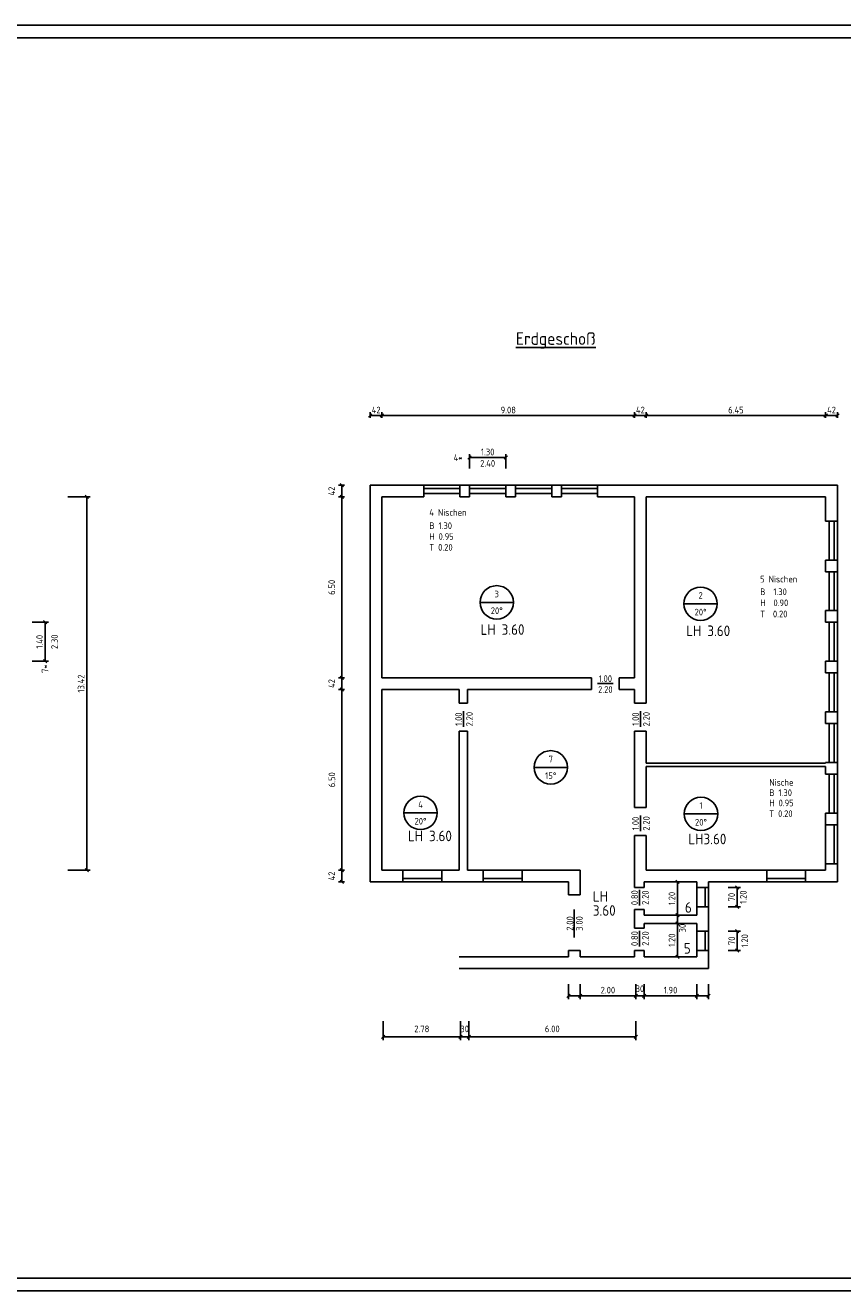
# Model space of a CAD drawing. Header units: metres. Extents: x 0 to 103, y 0 to 46.
# Tile 3 of 4: x 55 to 84, y 0 to 46. Entities that reach past the tile are written whole.
import ezdxf
from ezdxf.enums import TextEntityAlignment as Align

# ---------------------------------------------------------------- set-up
doc = ezdxf.new("R2010")
doc.units = ezdxf.units.M
doc.header["$LTSCALE"] = 0.015
doc.header["$PDMODE"] = 35
for name, color, linetype in [('BEM', 7, 'Continuous'), ('FENSTER', 4, 'Continuous'), ('RAHMEN', 7, 'Continuous'), ('TEXT', 7, 'Continuous'), ('WAND', 62, 'Continuous')]:
    doc.layers.add(name, color=color, linetype=linetype)
doc.styles.add('ISOCP', font='isocp.shx', dxfattribs={"height": 0.24})
doc.dimstyles.new('METER_2S', dxfattribs={"dimtxt": 0.24, "dimasz": 0.12, "dimexe": 0.12, "dimexo": 0.12, "dimgap": 0.08, "dimtad": 1, "dimdec": 0, "dimlfac": 100, "dimzin": 5, "dimdsep": 46, "dimtxsty": 'ISOCP', "dimblk1": 'OBLIQUE', "dimblk2": 'OBLIQUE', "dimsah": 1, "dimcen": 0, "dimclrd": 256, "dimclre": 256, "dimclrt": 256, "dimadec": 0, "dimazin": 0, "dimtfac": 1, "dimtdec": 0, "dimtofl": 0, "dimtmove": 2, "dimatfit": 3, "dimldrblk": 'DOT', "dimfxl": 0, "dimtolj": 1, "dimtzin": 0, "dimlwd": -1, "dimlwe": -1, "dimarcsym": 0})

# ---------------------------------------------------------------- blocks, each defined once
blk = doc.blocks.new('_OBLIQUE')
at = {"color": 0, "linetype": 'ByBlock'}
blk.add_line((-0.5, -0.5), (0.5, 0.5), dxfattribs=at)
blk = doc.blocks.new('*D13')
at = {"layer": 'BEM'}
for p, q in [((56.494, 28.542), (57.291, 28.542)), ((57.171, 28.542), (57.171, 15.122)), ((56.494, 15.122), (57.291, 15.122))]:
    blk.add_line(p, q, dxfattribs=at)
at = {"layer": 'DEFPOINTS', "color": 0}
for p in [(56.374, 28.542), (56.374, 15.122), (57.171, 15.122)]:
    blk.add_point(p, dxfattribs=at)
at = {"layer": 'BEM', "xscale": 0.12, "yscale": 0.12, "zscale": 0.12}
for p, rotation in [((57.171, 28.542), 90), ((57.171, 15.122), 270)]:
    blk.add_blockref('_OBLIQUE', p, dxfattribs=dict(at, rotation=rotation))
at = {"layer": 'BEM', "insert": (56.971, 21.832), "char_height": 0.24, "attachment_point": 5, "rotation": 90, "style": 'ISOCP'}
blk.add_mtext('\\A1;13.42', dxfattribs=at)
blk = doc.blocks.new('_Dot')
at = {"color": 0, "linetype": 'ByBlock', "lineweight": -2}
blk.add_line((-0.5, 0), (-1, 0), dxfattribs=at)
at = {"color": 0, "linetype": 'ByBlock', "const_width": 0.5}
blk.add_lwpolyline([(-0.25, 0, 1), (0.25, 0, 1)], format="xyb", close=True, dxfattribs=at)
blk = doc.blocks.new('*D19')
at = {"layer": 'BEM'}
for p, q in [((55.217, 24.033), (55.796, 24.033)), ((55.676, 24.033), (55.676, 22.633)), ((55.217, 22.633), (55.796, 22.633))]:
    blk.add_line(p, q, dxfattribs=at)
at = {"layer": 'DEFPOINTS', "color": 0}
for p in [(55.097, 24.033), (55.097, 22.633), (55.676, 22.633)]:
    blk.add_point(p, dxfattribs=at)
at = {"layer": 'BEM', "xscale": 0.12, "yscale": 0.12, "zscale": 0.12}
for p, rotation in [((55.676, 24.033), 90), ((55.676, 22.633), 270)]:
    blk.add_blockref('_OBLIQUE', p, dxfattribs=dict(at, rotation=rotation))
at = {"layer": 'BEM', "insert": (55.476, 23.333), "char_height": 0.24, "attachment_point": 5, "rotation": 90, "style": 'ISOCP'}
blk.add_mtext('\\A1;1.40', dxfattribs=at)
blk = doc.blocks.new('*D50')
at = {"layer": 'BEM'}
for p, q in [((66.438, 28.962), (66.22, 28.962)), ((66.34, 28.962), (66.34, 28.542)), ((66.438, 28.542), (66.22, 28.542))]:
    blk.add_line(p, q, dxfattribs=at)
at = {"layer": 'DEFPOINTS', "color": 0}
for p in [(66.558, 28.962), (66.34, 28.542), (66.558, 28.542)]:
    blk.add_point(p, dxfattribs=at)
at = {"layer": 'BEM', "xscale": 0.12, "yscale": 0.12, "zscale": 0.12}
for p, rotation in [((66.34, 28.962), 90), ((66.34, 28.542), 270)]:
    blk.add_blockref('_OBLIQUE', p, dxfattribs=dict(at, rotation=rotation))
at = {"layer": 'BEM', "insert": (65.98, 28.752), "char_height": 0.24, "attachment_point": 5, "rotation": 90, "style": 'ISOCP'}
blk.add_mtext('\\A1;42', dxfattribs=at)
blk = doc.blocks.new('*D51')
at = {"layer": 'BEM'}
for p, q in [((66.438, 28.542), (66.22, 28.542)), ((66.34, 28.542), (66.34, 22.042)), ((66.438, 22.042), (66.22, 22.042))]:
    blk.add_line(p, q, dxfattribs=at)
at = {"layer": 'DEFPOINTS', "color": 0}
for p in [(66.558, 28.542), (66.34, 22.042), (66.558, 22.042)]:
    blk.add_point(p, dxfattribs=at)
at = {"layer": 'BEM', "xscale": 0.12, "yscale": 0.12, "zscale": 0.12}
for p, rotation in [((66.34, 28.542), 90), ((66.34, 22.042), 270)]:
    blk.add_blockref('_OBLIQUE', p, dxfattribs=dict(at, rotation=rotation))
at = {"layer": 'BEM', "insert": (65.979, 25.292), "char_height": 0.24, "attachment_point": 5, "rotation": 90, "style": 'ISOCP'}
blk.add_mtext('\\A1;6.50', dxfattribs=at)
blk = doc.blocks.new('*D52')
at = {"layer": 'BEM'}
for p, q in [((66.438, 22.042), (66.22, 22.042)), ((66.34, 22.042), (66.34, 21.622)), ((66.438, 21.622), (66.22, 21.622))]:
    blk.add_line(p, q, dxfattribs=at)
at = {"layer": 'DEFPOINTS', "color": 0}
for p in [(66.558, 22.042), (66.34, 21.622), (66.558, 21.622)]:
    blk.add_point(p, dxfattribs=at)
at = {"layer": 'BEM', "xscale": 0.12, "yscale": 0.12, "zscale": 0.12}
for p, rotation in [((66.34, 22.042), 90), ((66.34, 21.622), 270)]:
    blk.add_blockref('_OBLIQUE', p, dxfattribs=dict(at, rotation=rotation))
at = {"layer": 'BEM', "insert": (65.98, 21.832), "char_height": 0.24, "attachment_point": 5, "rotation": 90, "style": 'ISOCP'}
blk.add_mtext('\\A1;42', dxfattribs=at)
blk = doc.blocks.new('*D53')
at = {"layer": 'BEM'}
for p, q in [((67.367, 31.38), (67.367, 31.586)), ((67.367, 31.466), (67.787, 31.466)), ((67.787, 31.38), (67.787, 31.586))]:
    blk.add_line(p, q, dxfattribs=at)
at = {"layer": 'DEFPOINTS', "color": 0}
for p in [(67.787, 31.466), (67.367, 31.26), (67.787, 31.26)]:
    blk.add_point(p, dxfattribs=at)
at = {"layer": 'BEM', "xscale": 0.12, "yscale": 0.12, "zscale": 0.12, "rotation": 180}
blk.add_blockref('_OBLIQUE', (67.367, 31.466), dxfattribs=at)
at = {"layer": 'BEM', "xscale": 0.12, "yscale": 0.12, "zscale": 0.12}
blk.add_blockref('_OBLIQUE', (67.787, 31.466), dxfattribs=at)
at = {"layer": 'BEM', "insert": (67.577, 31.666), "char_height": 0.24, "attachment_point": 5, "style": 'ISOCP'}
blk.add_mtext('\\A1;42', dxfattribs=at)
blk = doc.blocks.new('*D54')
at = {"layer": 'BEM'}
for p, q in [((67.787, 31.38), (67.787, 31.586)), ((67.787, 31.466), (76.867, 31.466)), ((76.867, 31.38), (76.867, 31.586))]:
    blk.add_line(p, q, dxfattribs=at)
at = {"layer": 'DEFPOINTS', "color": 0}
for p in [(76.867, 31.466), (67.787, 31.26), (76.867, 31.26)]:
    blk.add_point(p, dxfattribs=at)
at = {"layer": 'BEM', "xscale": 0.12, "yscale": 0.12, "zscale": 0.12, "rotation": 180}
blk.add_blockref('_OBLIQUE', (67.787, 31.466), dxfattribs=at)
at = {"layer": 'BEM', "xscale": 0.12, "yscale": 0.12, "zscale": 0.12}
blk.add_blockref('_OBLIQUE', (76.867, 31.466), dxfattribs=at)
at = {"layer": 'BEM', "insert": (72.327, 31.666), "char_height": 0.24, "attachment_point": 5, "style": 'ISOCP'}
blk.add_mtext('\\A1;9.08', dxfattribs=at)
blk = doc.blocks.new('*D55')
at = {"layer": 'BEM'}
for p, q in [((76.867, 31.38), (76.867, 31.586)), ((76.867, 31.466), (77.287, 31.466)), ((77.287, 31.38), (77.287, 31.586))]:
    blk.add_line(p, q, dxfattribs=at)
at = {"layer": 'DEFPOINTS', "color": 0}
for p in [(77.287, 31.466), (76.867, 31.26), (77.287, 31.26)]:
    blk.add_point(p, dxfattribs=at)
at = {"layer": 'BEM', "xscale": 0.12, "yscale": 0.12, "zscale": 0.12, "rotation": 180}
blk.add_blockref('_OBLIQUE', (76.867, 31.466), dxfattribs=at)
at = {"layer": 'BEM', "xscale": 0.12, "yscale": 0.12, "zscale": 0.12}
blk.add_blockref('_OBLIQUE', (77.287, 31.466), dxfattribs=at)
at = {"layer": 'BEM', "insert": (77.077, 31.666), "char_height": 0.24, "attachment_point": 5, "style": 'ISOCP'}
blk.add_mtext('\\A1;42', dxfattribs=at)
blk = doc.blocks.new('*D56')
at = {"layer": 'BEM'}
for p, q in [((70.937, 29.568), (70.937, 30.077)), ((72.237, 29.567), (72.237, 30.077)), ((72.237, 29.957), (70.937, 29.957))]:
    blk.add_line(p, q, dxfattribs=at)
at = {"layer": 'DEFPOINTS', "color": 0}
for p in [(70.937, 29.957), (70.937, 29.448), (72.237, 29.447)]:
    blk.add_point(p, dxfattribs=at)
at = {"layer": 'BEM', "xscale": 0.12, "yscale": 0.12, "zscale": 0.12, "rotation": 180}
blk.add_blockref('_OBLIQUE', (70.937, 29.957), dxfattribs=at)
at = {"layer": 'BEM', "xscale": 0.12, "yscale": 0.12, "zscale": 0.12}
blk.add_blockref('_OBLIQUE', (72.237, 29.957), dxfattribs=at)
at = {"layer": 'BEM', "insert": (71.587, 30.157), "char_height": 0.24, "attachment_point": 5, "style": 'ISOCP'}
blk.add_mtext('\\A1;1.30', dxfattribs=at)
blk = doc.blocks.new('*D57')
at = {"layer": 'BEM'}
for p, q in [((77.287, 31.38), (77.287, 31.586)), ((77.287, 31.466), (83.737, 31.466)), ((83.737, 31.38), (83.737, 31.586))]:
    blk.add_line(p, q, dxfattribs=at)
at = {"layer": 'DEFPOINTS', "color": 0}
for p in [(83.737, 31.466), (77.287, 31.26), (83.737, 31.26)]:
    blk.add_point(p, dxfattribs=at)
at = {"layer": 'BEM', "xscale": 0.12, "yscale": 0.12, "zscale": 0.12, "rotation": 180}
blk.add_blockref('_OBLIQUE', (77.287, 31.466), dxfattribs=at)
at = {"layer": 'BEM', "xscale": 0.12, "yscale": 0.12, "zscale": 0.12}
blk.add_blockref('_OBLIQUE', (83.737, 31.466), dxfattribs=at)
at = {"layer": 'BEM', "insert": (80.512, 31.666), "char_height": 0.24, "attachment_point": 5, "style": 'ISOCP'}
blk.add_mtext('\\A1;6.45', dxfattribs=at)
blk = doc.blocks.new('*D58')
at = {"layer": 'BEM'}
for p, q in [((83.737, 31.38), (83.737, 31.586)), ((83.737, 31.466), (84.157, 31.466)), ((84.157, 31.38), (84.157, 31.586))]:
    blk.add_line(p, q, dxfattribs=at)
at = {"layer": 'DEFPOINTS', "color": 0}
for p in [(84.157, 31.466), (83.737, 31.26), (84.157, 31.26)]:
    blk.add_point(p, dxfattribs=at)
at = {"layer": 'BEM', "xscale": 0.12, "yscale": 0.12, "zscale": 0.12, "rotation": 180}
blk.add_blockref('_OBLIQUE', (83.737, 31.466), dxfattribs=at)
at = {"layer": 'BEM', "xscale": 0.12, "yscale": 0.12, "zscale": 0.12}
blk.add_blockref('_OBLIQUE', (84.157, 31.466), dxfattribs=at)
at = {"layer": 'BEM', "insert": (83.947, 31.666), "char_height": 0.24, "attachment_point": 5, "style": 'ISOCP'}
blk.add_mtext('\\A1;42', dxfattribs=at)
blk = doc.blocks.new('*D59')
at = {"layer": 'BEM'}
for p, q in [((66.438, 21.622), (66.22, 21.622)), ((66.34, 21.622), (66.34, 15.122)), ((66.438, 15.122), (66.22, 15.122))]:
    blk.add_line(p, q, dxfattribs=at)
at = {"layer": 'DEFPOINTS', "color": 0}
for p in [(66.558, 21.622), (66.34, 15.122), (66.558, 15.122)]:
    blk.add_point(p, dxfattribs=at)
at = {"layer": 'BEM', "xscale": 0.12, "yscale": 0.12, "zscale": 0.12}
for p, rotation in [((66.34, 21.622), 90), ((66.34, 15.122), 270)]:
    blk.add_blockref('_OBLIQUE', p, dxfattribs=dict(at, rotation=rotation))
at = {"layer": 'BEM', "insert": (65.985, 18.372), "char_height": 0.24, "attachment_point": 5, "rotation": 90, "style": 'ISOCP'}
blk.add_mtext('\\A1;6.50', dxfattribs=at)
blk = doc.blocks.new('*D60')
at = {"layer": 'BEM'}
for p, q in [((66.438, 15.122), (66.22, 15.122)), ((66.34, 15.122), (66.34, 14.702)), ((66.438, 14.702), (66.22, 14.702))]:
    blk.add_line(p, q, dxfattribs=at)
at = {"layer": 'DEFPOINTS', "color": 0}
for p in [(66.558, 15.122), (66.34, 14.702), (66.558, 14.702)]:
    blk.add_point(p, dxfattribs=at)
at = {"layer": 'BEM', "xscale": 0.12, "yscale": 0.12, "zscale": 0.12}
for p, rotation in [((66.34, 15.122), 90), ((66.34, 14.702), 270)]:
    blk.add_blockref('_OBLIQUE', p, dxfattribs=dict(at, rotation=rotation))
at = {"layer": 'BEM', "insert": (65.98, 14.912), "char_height": 0.24, "attachment_point": 5, "rotation": 90, "style": 'ISOCP'}
blk.add_mtext('\\A1;42', dxfattribs=at)
blk = doc.blocks.new('*D67')
at = {"layer": 'BEM'}
for p, q in [((74.489, 11.024), (74.489, 10.487)), ((74.909, 11.024), (74.909, 10.487)), ((74.489, 10.607), (74.909, 10.607))]:
    blk.add_line(p, q, dxfattribs=at)
at = {"layer": 'DEFPOINTS', "color": 0}
for p in [(74.489, 11.144), (74.909, 11.144), (74.909, 10.607)]:
    blk.add_point(p, dxfattribs=at)
at = {"layer": 'BEM', "xscale": 0.12, "yscale": 0.12, "zscale": 0.12, "rotation": 180}
blk.add_blockref('_OBLIQUE', (74.489, 10.607), dxfattribs=at)
at = {"layer": 'BEM', "xscale": 0.12, "yscale": 0.12, "zscale": 0.12}
blk.add_blockref('_OBLIQUE', (74.909, 10.607), dxfattribs=at)
at = {"layer": 'BEM', "insert": (74.699, 10.888), "char_height": 0.24, "attachment_point": 5, "style": 'ISOCP'}
blk.add_mtext('\\A1;  ', dxfattribs=at)
blk = doc.blocks.new('*D68')
at = {"layer": 'BEM'}
for p, q in [((74.909, 11.024), (74.909, 10.487)), ((76.909, 11.024), (76.909, 10.487)), ((74.909, 10.607), (76.909, 10.607))]:
    blk.add_line(p, q, dxfattribs=at)
at = {"layer": 'DEFPOINTS', "color": 0}
for p in [(74.909, 11.144), (76.909, 11.144), (76.909, 10.607)]:
    blk.add_point(p, dxfattribs=at)
at = {"layer": 'BEM', "xscale": 0.12, "yscale": 0.12, "zscale": 0.12, "rotation": 180}
blk.add_blockref('_OBLIQUE', (74.909, 10.607), dxfattribs=at)
at = {"layer": 'BEM', "xscale": 0.12, "yscale": 0.12, "zscale": 0.12}
blk.add_blockref('_OBLIQUE', (76.909, 10.607), dxfattribs=at)
at = {"layer": 'BEM', "insert": (75.909, 10.807), "char_height": 0.24, "attachment_point": 5, "style": 'ISOCP'}
blk.add_mtext('\\A1;2.00', dxfattribs=at)
blk = doc.blocks.new('*D69')
at = {"layer": 'BEM'}
for p, q in [((76.909, 11.024), (76.909, 10.487)), ((77.209, 11.024), (77.209, 10.487)), ((76.909, 10.607), (77.209, 10.607))]:
    blk.add_line(p, q, dxfattribs=at)
at = {"layer": 'DEFPOINTS', "color": 0}
for p in [(76.909, 11.144), (77.209, 11.144), (77.209, 10.607)]:
    blk.add_point(p, dxfattribs=at)
at = {"layer": 'BEM', "xscale": 0.12, "yscale": 0.12, "zscale": 0.12, "rotation": 180}
blk.add_blockref('_OBLIQUE', (76.909, 10.607), dxfattribs=at)
at = {"layer": 'BEM', "xscale": 0.12, "yscale": 0.12, "zscale": 0.12}
blk.add_blockref('_OBLIQUE', (77.209, 10.607), dxfattribs=at)
at = {"layer": 'BEM', "insert": (77.059, 10.858), "char_height": 0.24, "attachment_point": 5, "style": 'ISOCP'}
blk.add_mtext('\\A1;30', dxfattribs=at)
blk = doc.blocks.new('*D70')
at = {"layer": 'BEM'}
for p, q in [((77.209, 11.024), (77.209, 10.487)), ((79.109, 11.024), (79.109, 10.487)), ((77.209, 10.607), (79.109, 10.607))]:
    blk.add_line(p, q, dxfattribs=at)
at = {"layer": 'DEFPOINTS', "color": 0}
for p in [(77.209, 11.144), (79.109, 11.144), (79.109, 10.607)]:
    blk.add_point(p, dxfattribs=at)
at = {"layer": 'BEM', "xscale": 0.12, "yscale": 0.12, "zscale": 0.12, "rotation": 180}
blk.add_blockref('_OBLIQUE', (77.209, 10.607), dxfattribs=at)
at = {"layer": 'BEM', "xscale": 0.12, "yscale": 0.12, "zscale": 0.12}
blk.add_blockref('_OBLIQUE', (79.109, 10.607), dxfattribs=at)
at = {"layer": 'BEM', "insert": (78.159, 10.807), "char_height": 0.24, "attachment_point": 5, "style": 'ISOCP'}
blk.add_mtext('\\A1;1.90', dxfattribs=at)
blk = doc.blocks.new('*D71')
at = {"layer": 'BEM'}
for p, q in [((79.109, 11.024), (79.109, 10.487)), ((79.529, 11.024), (79.529, 10.487)), ((79.109, 10.607), (79.529, 10.607))]:
    blk.add_line(p, q, dxfattribs=at)
at = {"layer": 'DEFPOINTS', "color": 0}
for p in [(79.109, 11.144), (79.529, 11.144), (79.529, 10.607)]:
    blk.add_point(p, dxfattribs=at)
at = {"layer": 'BEM', "xscale": 0.12, "yscale": 0.12, "zscale": 0.12, "rotation": 180}
blk.add_blockref('_OBLIQUE', (79.109, 10.607), dxfattribs=at)
at = {"layer": 'BEM', "xscale": 0.12, "yscale": 0.12, "zscale": 0.12}
blk.add_blockref('_OBLIQUE', (79.529, 10.607), dxfattribs=at)
at = {"layer": 'BEM', "insert": (79.344, 10.827), "char_height": 0.24, "attachment_point": 5, "style": 'ISOCP'}
blk.add_mtext('\\A1;  ', dxfattribs=at)
blk = doc.blocks.new('*D72')
at = {"layer": 'BEM'}
for p, q in [((67.829, 9.696), (67.829, 9.01)), ((70.609, 9.696), (70.609, 9.01)), ((67.829, 9.13), (70.609, 9.13))]:
    blk.add_line(p, q, dxfattribs=at)
at = {"layer": 'DEFPOINTS', "color": 0}
for p in [(67.829, 9.816), (70.609, 9.816), (70.609, 9.13)]:
    blk.add_point(p, dxfattribs=at)
at = {"layer": 'BEM', "xscale": 0.12, "yscale": 0.12, "zscale": 0.12, "rotation": 180}
blk.add_blockref('_OBLIQUE', (67.829, 9.13), dxfattribs=at)
at = {"layer": 'BEM', "xscale": 0.12, "yscale": 0.12, "zscale": 0.12}
blk.add_blockref('_OBLIQUE', (70.609, 9.13), dxfattribs=at)
at = {"layer": 'BEM', "insert": (69.219, 9.414), "char_height": 0.24, "attachment_point": 5, "style": 'ISOCP'}
blk.add_mtext('\\A1;2.78', dxfattribs=at)
blk = doc.blocks.new('*D73')
at = {"layer": 'BEM'}
for p, q in [((70.609, 9.696), (70.609, 9.01)), ((70.909, 9.696), (70.909, 9.01)), ((70.609, 9.13), (70.909, 9.13))]:
    blk.add_line(p, q, dxfattribs=at)
at = {"layer": 'DEFPOINTS', "color": 0}
for p in [(70.609, 9.816), (70.909, 9.816), (70.909, 9.13)]:
    blk.add_point(p, dxfattribs=at)
at = {"layer": 'BEM', "xscale": 0.12, "yscale": 0.12, "zscale": 0.12, "rotation": 180}
blk.add_blockref('_OBLIQUE', (70.609, 9.13), dxfattribs=at)
at = {"layer": 'BEM', "xscale": 0.12, "yscale": 0.12, "zscale": 0.12}
blk.add_blockref('_OBLIQUE', (70.909, 9.13), dxfattribs=at)
at = {"layer": 'BEM', "insert": (70.759, 9.414), "char_height": 0.24, "attachment_point": 5, "style": 'ISOCP'}
blk.add_mtext('\\A1;30', dxfattribs=at)
blk = doc.blocks.new('*D74')
at = {"layer": 'BEM'}
for p, q in [((70.909, 9.696), (70.909, 9.01)), ((76.909, 9.696), (76.909, 9.01)), ((70.909, 9.13), (76.909, 9.13))]:
    blk.add_line(p, q, dxfattribs=at)
at = {"layer": 'DEFPOINTS', "color": 0}
for p in [(70.909, 9.816), (76.909, 9.816), (76.909, 9.13)]:
    blk.add_point(p, dxfattribs=at)
at = {"layer": 'BEM', "xscale": 0.12, "yscale": 0.12, "zscale": 0.12, "rotation": 180}
blk.add_blockref('_OBLIQUE', (70.909, 9.13), dxfattribs=at)
at = {"layer": 'BEM', "xscale": 0.12, "yscale": 0.12, "zscale": 0.12}
blk.add_blockref('_OBLIQUE', (76.909, 9.13), dxfattribs=at)
at = {"layer": 'BEM', "insert": (73.909, 9.414), "char_height": 0.24, "attachment_point": 5, "style": 'ISOCP'}
blk.add_mtext('\\A1;6.00', dxfattribs=at)
blk = doc.blocks.new('*D75')
at = {"layer": 'BEM'}
for p, q in [((78.409, 13.202), (78.409, 13.502)), ((78.418, 13.502), (78.529, 13.502)), ((78.418, 13.202), (78.529, 13.202))]:
    blk.add_line(p, q, dxfattribs=at)
at = {"layer": 'DEFPOINTS', "color": 0}
for p in [(78.298, 13.502), (78.298, 13.202), (78.409, 13.502)]:
    blk.add_point(p, dxfattribs=at)
at = {"layer": 'BEM', "xscale": 0.12, "yscale": 0.12, "zscale": 0.12}
for p, rotation in [((78.409, 13.502), 90), ((78.409, 13.202), 270)]:
    blk.add_blockref('_OBLIQUE', p, dxfattribs=dict(at, rotation=rotation))
at = {"layer": 'BEM', "insert": (78.587, 13.038), "char_height": 0.24, "attachment_point": 5, "rotation": 90, "style": 'ISOCP'}
blk.add_mtext('\\A1;30', dxfattribs=at)
blk = doc.blocks.new('*D76')
at = {"layer": 'BEM'}
for p, q in [((78.409, 13.502), (78.409, 14.702)), ((78.418, 14.702), (78.529, 14.702)), ((78.418, 13.502), (78.529, 13.502))]:
    blk.add_line(p, q, dxfattribs=at)
at = {"layer": 'DEFPOINTS', "color": 0}
for p in [(78.298, 14.702), (78.409, 14.702), (78.298, 13.502)]:
    blk.add_point(p, dxfattribs=at)
at = {"layer": 'BEM', "xscale": 0.12, "yscale": 0.12, "zscale": 0.12}
for p, rotation in [((78.409, 14.702), 90), ((78.409, 13.502), 270)]:
    blk.add_blockref('_OBLIQUE', p, dxfattribs=dict(at, rotation=rotation))
at = {"layer": 'BEM', "insert": (78.209, 14.102), "char_height": 0.24, "attachment_point": 5, "rotation": 90, "style": 'ISOCP'}
blk.add_mtext('\\A1;1.20', dxfattribs=at)
blk = doc.blocks.new('*D77')
at = {"layer": 'BEM'}
for p, q in [((80.233, 12.932), (80.681, 12.932)), ((80.561, 12.232), (80.561, 12.932)), ((80.233, 12.232), (80.681, 12.232))]:
    blk.add_line(p, q, dxfattribs=at)
at = {"layer": 'DEFPOINTS', "color": 0}
for p in [(80.113, 12.932), (80.561, 12.932), (80.113, 12.232)]:
    blk.add_point(p, dxfattribs=at)
at = {"layer": 'BEM', "xscale": 0.12, "yscale": 0.12, "zscale": 0.12}
for p, rotation in [((80.561, 12.932), 90), ((80.561, 12.232), 270)]:
    blk.add_blockref('_OBLIQUE', p, dxfattribs=dict(at, rotation=rotation))
at = {"layer": 'BEM', "insert": (80.361, 12.582), "char_height": 0.24, "attachment_point": 5, "rotation": 90, "style": 'ISOCP'}
blk.add_mtext('\\A1;70', dxfattribs=at)
blk = doc.blocks.new('*D78')
at = {"layer": 'BEM'}
for p, q in [((80.233, 14.502), (80.677, 14.502)), ((80.557, 13.802), (80.557, 14.502)), ((80.233, 13.802), (80.677, 13.802))]:
    blk.add_line(p, q, dxfattribs=at)
at = {"layer": 'DEFPOINTS', "color": 0}
for p in [(80.113, 14.502), (80.557, 14.502), (80.113, 13.802)]:
    blk.add_point(p, dxfattribs=at)
at = {"layer": 'BEM', "xscale": 0.12, "yscale": 0.12, "zscale": 0.12}
for p, rotation in [((80.557, 14.502), 90), ((80.557, 13.802), 270)]:
    blk.add_blockref('_OBLIQUE', p, dxfattribs=dict(at, rotation=rotation))
at = {"layer": 'BEM', "insert": (80.357, 14.152), "char_height": 0.24, "attachment_point": 5, "rotation": 90, "style": 'ISOCP'}
blk.add_mtext('\\A1;70', dxfattribs=at)
blk = doc.blocks.new('*D79')
at = {"layer": 'BEM'}
for p, q in [((78.409, 13.202), (78.409, 12.002)), ((78.418, 13.202), (78.529, 13.202)), ((78.418, 12.002), (78.529, 12.002))]:
    blk.add_line(p, q, dxfattribs=at)
at = {"layer": 'DEFPOINTS', "color": 0}
for p in [(78.298, 13.202), (78.298, 12.002), (78.409, 12.002)]:
    blk.add_point(p, dxfattribs=at)
at = {"layer": 'BEM', "xscale": 0.12, "yscale": 0.12, "zscale": 0.12}
for p, rotation in [((78.409, 13.202), 90), ((78.409, 12.002), 270)]:
    blk.add_blockref('_OBLIQUE', p, dxfattribs=dict(at, rotation=rotation))
at = {"layer": 'BEM', "insert": (78.209, 12.602), "char_height": 0.24, "attachment_point": 5, "rotation": 90, "style": 'ISOCP'}
blk.add_mtext('\\A1;1.20', dxfattribs=at)

msp = doc.modelspace()

# ---------------------------------------------------------------- linework, layer by layer
at = {"layer": 'FENSTER'}
for p, q in [((69.287, 28.962), (70.587, 28.962)), ((69.287, 28.842), (70.587, 28.842)), ((69.287, 28.665), (70.587, 28.665)), ((70.937, 28.962), (72.237, 28.962)), ((70.937, 28.842), (72.237, 28.842)), ((70.937, 28.667), (72.237, 28.667)), ((72.587, 28.962), (73.887, 28.962)), ((72.587, 28.842), (73.887, 28.842)), ((72.587, 28.667), (73.887, 28.667)), ((74.237, 28.962), (75.537, 28.962)), ((74.237, 28.842), (75.537, 28.842)), ((74.237, 28.667), (75.537, 28.667)), ((83.857, 26.273), (83.857, 27.673)), ((84.037, 26.273), (84.037, 27.673)), ((84.157, 26.273), (84.157, 27.673)), ((83.857, 24.453), (83.857, 25.853)), ((84.037, 24.453), (84.037, 25.853)), ((84.157, 24.453), (84.157, 25.853)), ((83.857, 22.633), (83.857, 24.033)), ((84.037, 22.633), (84.037, 24.033)), ((84.157, 22.633), (84.157, 24.033)), ((83.857, 20.813), (83.857, 22.213)), ((84.037, 20.813), (84.037, 22.213)), ((84.157, 20.813), (84.157, 22.213)), ((83.857, 18.993), (83.857, 20.393)), ((84.037, 18.993), (84.037, 20.393)), ((84.157, 18.993), (84.157, 20.393)), ((83.857, 17.173), (83.857, 18.573)), ((84.037, 17.173), (84.037, 18.573)), ((84.157, 17.173), (84.157, 18.573)), ((83.737, 15.352), (83.737, 16.752)), ((84.037, 15.352), (84.037, 16.752)), ((84.157, 15.352), (84.157, 16.752)), ((69.937, 15.122), (68.537, 15.122)), ((72.826, 15.122), (71.426, 15.122)), ((83.017, 15.122), (81.617, 15.122)), ((69.937, 14.822), (68.537, 14.822)), ((69.937, 14.702), (68.537, 14.702)), ((72.826, 14.822), (71.426, 14.822)), ((72.826, 14.702), (71.426, 14.702)), ((83.017, 14.822), (81.617, 14.822)), ((83.017, 14.702), (81.617, 14.702)), ((79.109, 14.502), (79.109, 13.802)), ((79.409, 14.502), (79.409, 13.802)), ((79.529, 14.502), (79.529, 13.802)), ((79.109, 12.932), (79.109, 12.232)), ((79.409, 12.932), (79.409, 12.232)), ((79.529, 12.932), (79.529, 12.232))]:
    msp.add_line(p, q, dxfattribs=at)
at = {"layer": 'RAHMEN'}
for points in [[(102.95, 0), (0, 0), (0, 45.5), (102.95, 45.5)], [(102.5, 0.45), (2, 0.45), (2, 45.05), (102.5, 45.05)]]:
    msp.add_lwpolyline(points, close=True, dxfattribs=at)
at = {"layer": 'TEXT'}
for p, q in [((72.513, 24.751), (71.313, 24.751)), ((79.841, 24.7), (78.641, 24.7)), ((76.1, 21.832), (75.534, 21.832)), ((70.717, 20.835), (70.717, 20.269)), ((77.077, 20.835), (77.077, 20.269)), ((74.455, 18.818), (73.255, 18.818)), ((69.773, 17.181), (68.573, 17.181)), ((77.077, 17.085), (77.077, 16.519)), ((79.855, 17.145), (78.655, 17.145)), ((77.042, 14.415), (77.042, 13.849)), ((74.699, 13.707), (74.699, 12.702)), ((77.042, 12.945), (77.042, 12.379))]:
    msp.add_line(p, q, dxfattribs=at)
for centre in [(71.913, 24.751), (79.241, 24.7), (73.855, 18.818), (69.173, 17.181), (79.255, 17.145)]:
    msp.add_circle(centre, 0.6, dxfattribs=at)
at = {"layer": 'WAND'}
for p, q in [((67.367, 28.962), (67.367, 14.702)), ((67.367, 28.962), (69.287, 28.962)), ((69.287, 28.962), (69.287, 28.542)), ((70.587, 28.962), (70.587, 28.542)), ((70.587, 28.962), (70.937, 28.962)), ((70.937, 28.962), (70.937, 28.542)), ((72.237, 28.962), (72.587, 28.962)), ((72.237, 28.962), (72.237, 28.542)), ((72.587, 28.962), (72.587, 28.542)), ((73.887, 28.962), (74.237, 28.962)), ((73.887, 28.962), (73.887, 28.542)), ((74.237, 28.962), (74.237, 28.542)), ((75.537, 28.962), (84.157, 28.962)), ((75.537, 28.962), (75.537, 28.542)), ((83.843, 28.962), (83.737, 28.962)), ((84.157, 27.673), (84.157, 28.962)), ((67.787, 28.542), (67.787, 22.042)), ((67.787, 28.542), (69.287, 28.542)), ((70.587, 28.542), (70.937, 28.542)), ((72.237, 28.542), (72.587, 28.542)), ((73.887, 28.542), (74.237, 28.542)), ((75.537, 28.542), (76.867, 28.542)), ((76.867, 28.542), (76.867, 22.042)), ((77.287, 28.542), (77.287, 21.122)), ((77.287, 28.542), (83.737, 28.542)), ((83.737, 27.673), (83.737, 28.542)), ((83.737, 27.673), (84.157, 27.673)), ((83.737, 25.853), (83.737, 26.273)), ((84.157, 26.273), (83.737, 26.273)), ((84.157, 25.853), (84.157, 26.273)), ((84.157, 25.853), (83.737, 25.853)), ((83.737, 24.033), (83.737, 24.453)), ((84.157, 24.453), (83.737, 24.453)), ((84.157, 24.033), (84.157, 24.453)), ((84.157, 24.033), (83.737, 24.033)), ((83.737, 22.213), (83.737, 22.633)), ((84.157, 22.633), (83.737, 22.633)), ((84.157, 22.213), (84.157, 22.633)), ((75.317, 22.042), (67.787, 22.042)), ((75.317, 22.042), (75.317, 21.622)), ((76.317, 22.042), (76.317, 21.622)), ((76.317, 22.042), (76.867, 22.042)), ((84.157, 22.213), (83.737, 22.213)), ((67.787, 21.622), (67.787, 15.122)), ((70.567, 21.622), (67.787, 21.622)), ((70.567, 21.622), (70.567, 21.122)), ((70.867, 21.622), (70.867, 21.122)), ((75.317, 21.622), (70.867, 21.622)), ((76.317, 21.622), (76.867, 21.622)), ((76.867, 21.622), (76.867, 21.122)), ((76.867, 21.622), (76.867, 21.122)), ((70.867, 21.122), (70.567, 21.122)), ((76.867, 21.122), (77.287, 21.122)), ((83.737, 20.393), (83.737, 20.813)), ((84.157, 20.813), (83.737, 20.813)), ((84.157, 20.393), (84.157, 20.813)), ((70.567, 20.122), (70.567, 15.122)), ((70.867, 20.122), (70.567, 20.122)), ((70.867, 20.122), (70.867, 15.122)), ((76.867, 20.122), (76.867, 17.372)), ((76.867, 20.122), (77.287, 20.122)), ((77.287, 20.122), (77.287, 18.967)), ((84.157, 20.393), (83.737, 20.393)), ((83.737, 18.967), (77.287, 18.967)), ((77.287, 18.852), (77.287, 17.372)), ((83.737, 18.852), (77.287, 18.852)), ((84.157, 18.993), (83.737, 18.993)), ((83.737, 18.967), (83.737, 18.993)), ((83.737, 18.573), (83.737, 18.852)), ((84.157, 18.573), (84.157, 18.993)), ((84.157, 18.573), (83.737, 18.573)), ((76.867, 17.372), (77.287, 17.372)), ((83.737, 16.752), (83.737, 17.173)), ((84.157, 17.173), (83.737, 17.173)), ((84.157, 16.752), (84.157, 17.173)), ((84.157, 16.752), (83.737, 16.752)), ((76.867, 16.372), (76.867, 14.502)), ((76.867, 16.372), (77.287, 16.372)), ((77.287, 16.372), (77.287, 15.122)), ((68.537, 15.122), (67.787, 15.122)), ((68.537, 15.122), (68.537, 14.702)), ((70.567, 15.122), (69.937, 15.122)), ((69.937, 14.702), (69.937, 15.122)), ((71.426, 15.122), (70.867, 15.122)), ((71.426, 15.122), (71.426, 14.702)), ((74.909, 15.122), (72.826, 15.122)), ((72.826, 15.122), (72.826, 14.702)), ((74.909, 15.122), (74.909, 14.232)), ((81.617, 15.122), (77.287, 15.122)), ((81.617, 15.122), (81.617, 14.702)), ((83.737, 15.122), (83.017, 15.122)), ((83.017, 15.122), (83.017, 14.702)), ((83.737, 15.122), (83.737, 15.352)), ((84.157, 15.352), (83.737, 15.352)), ((84.157, 14.702), (84.157, 15.352)), ((68.537, 14.702), (67.367, 14.702)), ((71.424, 14.702), (69.937, 14.702)), ((74.489, 14.702), (72.826, 14.702)), ((74.489, 14.702), (74.489, 14.232)), ((74.909, 14.702), (74.909, 14.502)), ((77.217, 14.702), (77.217, 14.502)), ((79.109, 14.702), (77.217, 14.702)), ((79.109, 14.702), (79.109, 14.502)), ((79.529, 14.702), (79.529, 14.502)), ((81.617, 14.702), (79.529, 14.702)), ((84.157, 14.702), (83.017, 14.702)), ((74.909, 14.232), (74.489, 14.232)), ((77.217, 14.502), (76.867, 14.502)), ((79.529, 14.502), (79.109, 14.502)), ((76.867, 13.702), (76.867, 13.032)), ((77.217, 13.702), (76.867, 13.702)), ((77.217, 13.702), (77.217, 13.502)), ((79.529, 13.802), (79.109, 13.802)), ((79.109, 13.802), (79.109, 13.502)), ((79.529, 13.802), (79.529, 12.932)), ((79.109, 13.502), (77.217, 13.502)), ((79.109, 13.202), (77.217, 13.202)), ((77.217, 13.202), (77.217, 13.032)), ((79.109, 13.202), (79.109, 12.932)), ((77.217, 13.032), (76.867, 13.032)), ((79.529, 12.932), (79.109, 12.932)), ((74.489, 12.002), (70.567, 12.002)), ((74.909, 12.232), (74.489, 12.232)), ((74.489, 12.232), (74.489, 12.002)), ((74.909, 12.232), (74.909, 12.002)), ((76.867, 12.002), (74.909, 12.002)), ((77.217, 12.232), (76.867, 12.232)), ((76.867, 12.232), (76.867, 12.002)), ((77.217, 12.232), (77.217, 12.002)), ((79.109, 12.002), (77.217, 12.002)), ((79.109, 12.232), (79.109, 12.002)), ((79.529, 12.232), (79.109, 12.232)), ((79.529, 12.232), (79.529, 11.582)), ((79.529, 11.582), (70.567, 11.582))]:
    msp.add_line(p, q, dxfattribs=at)

# ---------------------------------------------------------------- texts
at = {"layer": 'BEM', "style": 'ISOCP'}
for s, p in [('4*', (70.522, 29.957)), ('2.40', (71.587, 29.75))]:
    msp.add_text(s, height=0.24, dxfattribs=at).set_placement(p, align=Align.MIDDLE)
for s, p in [('2.30', (56.015, 23.333)), ('7*', (55.676, 22.365)), ('1.20', (80.776, 14.152)), ('1.20', (80.829, 12.582))]:
    msp.add_text(s, height=0.24, rotation=90, dxfattribs=at).set_placement(p, align=Align.MIDDLE)
at = {"layer": 'TEXT', "style": 'ISOCP'}
for s, height, p in [('%%UErdgeschoß', 0.45, (72.6, 34.01)), ('4 Nischen', 0.24, (69.489, 27.864)), ('B 1.30', 0.24, (69.489, 27.386)), ('T 0.20', 0.24, (69.489, 26.609)), ('H 0.95', 0.24, (69.489, 26.998)), ('5 Nischen', 0.24, (81.384, 25.466)), ('B  1.30', 0.24, (81.384, 25.011)), ('H  0.90', 0.24, (81.384, 24.614)), ('T  0.20', 0.24, (81.384, 24.212)), ('LH 3.60', 0.38, (71.33, 23.583)), ('LH 3.60', 0.38, (78.725, 23.538)), ('Nische', 0.24, (81.71, 18.157)), ('B 1.30', 0.24, (81.71, 17.787)), ('H 0.95', 0.24, (81.71, 17.419)), ('T 0.20', 0.24, (81.71, 17.032)), ('LH 3.60', 0.38, (68.72, 16.162)), ('LH3.60', 0.38, (78.803, 16.052)), ('LH', 0.38, (75.366, 13.987)), ('3.60', 0.38, (75.366, 13.481)), ('6 ', 0.38, (78.678, 13.591)), ('5', 0.38, (78.639, 12.118))]:
    msp.add_text(s, height=height, dxfattribs=at).set_placement(p)
for s, p in [('3', (71.913, 25.051)), ('2', (79.241, 25)), ('20%%D', (71.913, 24.451)), ('20%%D', (79.241, 24.4)), ('1.00', (75.817, 22.006)), ('2.20', (75.817, 21.617)), ('7', (73.855, 19.118)), ('15%%D', (73.855, 18.518)), ('4', (69.173, 17.481)), ('1', (79.255, 17.445)), ('20%%D', (69.173, 16.881)), ('20%%D', (79.255, 16.845))]:
    msp.add_text(s, height=0.24, dxfattribs=at).set_placement(p, align=Align.MIDDLE)
for s, p in [('1.00', (70.543, 20.552)), ('2.20', (70.932, 20.552)), ('1.00', (76.903, 20.552)), ('2.20', (77.292, 20.552)), ('1.00', (76.903, 16.802)), ('2.20', (77.292, 16.802)), ('0.80', (76.868, 14.132)), ('2.20', (77.257, 14.132)), ('2.00', (74.543, 13.205)), ('3.00', (74.883, 13.205)), ('0.80', (76.868, 12.662)), ('2.20', (77.257, 12.662))]:
    msp.add_text(s, height=0.24, rotation=90, dxfattribs=at).set_placement(p, align=Align.MIDDLE)

# ---------------------------------------------------------------- dimensions: what is measured, and where the dimension line sits
at = {"layer": 'BEM'}
for base, p1, p2, picture, middle in [((67.787, 31.466), (67.367, 31.26), (67.787, 31.26), '*D53', (67.577, 31.666)), ((77.287, 31.466), (76.867, 31.26), (77.287, 31.26), '*D55', (77.077, 31.666)), ((84.157, 31.466), (83.737, 31.26), (84.157, 31.26), '*D58', (83.947, 31.666)), ((77.209, 10.607), (76.909, 11.144), (77.209, 11.144), '*D69', (77.059, 10.858)), ((70.909, 9.13), (70.609, 9.816), (70.909, 9.816), '*D73', (70.759, 9.414))]:
    dim = msp.add_linear_dim(base=base, p1=p1, p2=p2, dimstyle='METER_2S', dxfattribs=at)
    dim.commit()
    dim.dimension.update_dxf_attribs({"geometry": picture, "text_midpoint": middle, "dimtype": 160})
for base, p1, p2, picture, middle in [((76.867, 31.466), (67.787, 31.26), (76.867, 31.26), '*D54', (72.327, 31.666)), ((83.737, 31.466), (77.287, 31.26), (83.737, 31.26), '*D57', (80.512, 31.666)), ((70.937, 29.957), (72.237, 29.447), (70.937, 29.448), '*D56', (71.587, 30.157)), ((76.909, 10.607), (74.909, 11.144), (76.909, 11.144), '*D68', (75.909, 10.807)), ((79.109, 10.607), (77.209, 11.144), (79.109, 11.144), '*D70', (78.159, 10.807))]:
    dim = msp.add_linear_dim(base=base, p1=p1, p2=p2, dimstyle='METER_2S', override={"dimdec": 2, "dimlfac": 1}, dxfattribs=at)
    dim.commit()
    dim.dimension.update_dxf_attribs({"geometry": picture, "text_midpoint": middle})
for base, p1, p2, picture, middle in [((66.34, 28.542), (66.558, 28.962), (66.558, 28.542), '*D50', (65.98, 28.752)), ((66.34, 21.622), (66.558, 22.042), (66.558, 21.622), '*D52', (65.98, 21.832)), ((66.34, 14.702), (66.558, 15.122), (66.558, 14.702), '*D60', (65.98, 14.912)), ((80.557, 14.502), (80.113, 13.802), (80.113, 14.502), '*D78', (80.357, 14.152)), ((80.561, 12.932), (80.113, 12.232), (80.113, 12.932), '*D77', (80.361, 12.582))]:
    dim = msp.add_linear_dim(base=base, p1=p1, p2=p2, angle=90, dimstyle='METER_2S', dxfattribs=at)
    dim.commit()
    dim.dimension.update_dxf_attribs({"geometry": picture, "text_midpoint": middle})
for base, p1, p2, picture, middle in [((57.171, 15.122), (56.374, 28.542), (56.374, 15.122), '*D13', (56.971, 21.832)), ((55.676, 22.633), (55.097, 24.033), (55.097, 22.633), '*D19', (55.476, 23.333)), ((78.409, 14.702), (78.298, 13.502), (78.298, 14.702), '*D76', (78.209, 14.102)), ((78.409, 12.002), (78.298, 13.202), (78.298, 12.002), '*D79', (78.209, 12.602))]:
    dim = msp.add_linear_dim(base=base, p1=p1, p2=p2, angle=90, dimstyle='METER_2S', override={"dimdec": 2, "dimlfac": 1}, dxfattribs=at)
    dim.commit()
    dim.dimension.update_dxf_attribs({"geometry": picture, "text_midpoint": middle})
for base, p1, p2, picture, middle in [((66.34, 22.042), (66.558, 28.542), (66.558, 22.042), '*D51', (65.979, 25.292)), ((66.34, 15.122), (66.558, 21.622), (66.558, 15.122), '*D59', (65.985, 18.372))]:
    dim = msp.add_linear_dim(base=base, p1=p1, p2=p2, angle=90, dimstyle='METER_2S', override={"dimdec": 2, "dimlfac": 1}, dxfattribs=at)
    dim.commit()
    dim.dimension.update_dxf_attribs({"geometry": picture, "text_midpoint": middle, "dimtype": 160})
dim = msp.add_linear_dim(base=(78.409, 13.502), p1=(78.298, 13.202), p2=(78.298, 13.502), angle=90, dimstyle='METER_2S', dxfattribs=at)
dim.commit()
dim.dimension.update_dxf_attribs({"geometry": '*D75', "text_midpoint": (78.587, 13.038), "dimtype": 160})
for base, p1, p2, picture, middle in [((74.909, 10.607), (74.489, 11.144), (74.909, 11.144), '*D67', (74.699, 10.888)), ((79.529, 10.607), (79.109, 11.144), (79.529, 11.144), '*D71', (79.344, 10.827))]:
    dim = msp.add_linear_dim(base=base, p1=p1, p2=p2, text='  ', dimstyle='METER_2S', dxfattribs=at)
    dim.commit()
    dim.dimension.update_dxf_attribs({"geometry": picture, "text_midpoint": middle, "dimtype": 160})
for base, p1, p2, picture, middle in [((70.609, 9.13), (67.829, 9.816), (70.609, 9.816), '*D72', (69.219, 9.414)), ((76.909, 9.13), (70.909, 9.816), (76.909, 9.816), '*D74', (73.909, 9.414))]:
    dim = msp.add_linear_dim(base=base, p1=p1, p2=p2, dimstyle='METER_2S', override={"dimdec": 2, "dimlfac": 1}, dxfattribs=at)
    dim.commit()
    dim.dimension.update_dxf_attribs({"geometry": picture, "text_midpoint": middle, "dimtype": 160})

doc.saveas('drawing.dxf')
